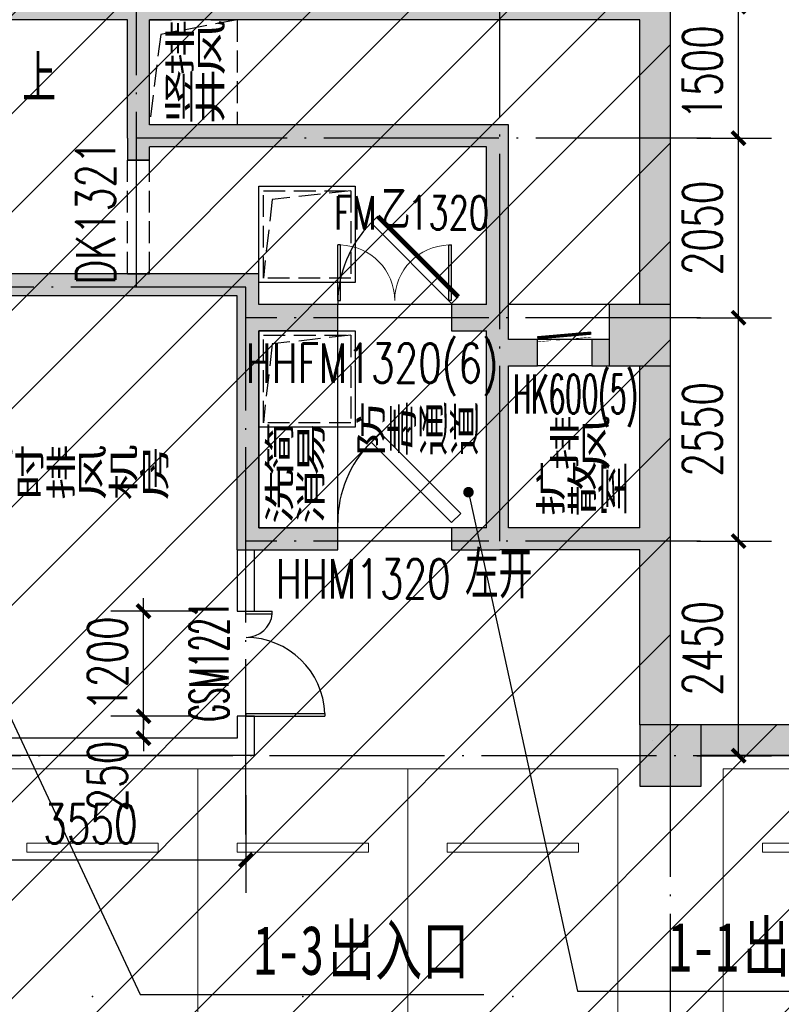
# Model space of a CAD drawing. Extents: x 797781 to 1255204, y 21234 to 1024248.
# Tile 32 of 256: x 905876 to 914574, y 108004 to 119244. Entities that reach past the tile are written whole.
import ezdxf

# ---------------------------------------------------------------- set-up
doc = ezdxf.new("R2010")
doc.units = 0
doc.header["$LTSCALE"] = 1000
doc.header["$MEASUREMENT"] = 0
doc.linetypes.add('230303生产综合楼-平面图_t8$0$DASH', pattern=[0.35, 0.25, -0.1])
doc.linetypes.add('230303生产综合楼-平面图_t8$0$DOTE', pattern=[2.42, 2, -0.2, 0.02, -0.2])
doc.layers.add('230303生产综合楼-平面图_t8$0$A-普通车位', color=252, linetype='Continuous', lineweight=9)
for name, color, linetype in [('230303生产综合楼-平面图_t8$0$A-车位编号', 7, 'Continuous'), ('230303生产综合楼-平面图_t8$0$AX-B-P01(-1F)-RFQ$0$AX-B-P01(-1F)-RFQ$0$$0$DIM_LEAD', 3, 'Continuous'), ('230303生产综合楼-平面图_t8$0$AX-B-P01(-1F)-RFQ$0$AX-B-P01(-1F)-RFQ$0$$0$PUB_TEXT', 7, 'Continuous'), ('230303生产综合楼-平面图_t8$0$AX-DK-RFK$0$$7$DOOR_FIRE_TEXT', 53, 'Continuous'), ('230303生产综合楼-平面图_t8$0$AX-DK-RFK$0$$7$WINDOW', 4, 'Continuous'), ('230303生产综合楼-平面图_t8$0$AX-DK-RFK$0$$7$WINDOW_TEXT', 7, 'Continuous'), ('230303生产综合楼-平面图_t8$0$AX-DK-RFK$0$$7$人防门', 4, 'Continuous'), ('230303生产综合楼-平面图_t8$0$AXIS', 3, 'Continuous'), ('230303生产综合楼-平面图_t8$0$COLUMN', 40, 'Continuous'), ('230303生产综合楼-平面图_t8$0$DOOR_FIRE', 4, 'Continuous'), ('230303生产综合楼-平面图_t8$0$DOOR_FIRE_TEXT', 7, 'Continuous'), ('230303生产综合楼-平面图_t8$0$DOTE', 1, '230303生产综合楼-平面图_t8$0$DOTE'), ('230303生产综合楼-平面图_t8$0$PUB_DIM', 3, 'Continuous'), ('230303生产综合楼-平面图_t8$0$PUB_HATCH', 8, 'Continuous'), ('230303生产综合楼-平面图_t8$0$PUB_TEXT', 7, 'Continuous'), ('230303生产综合楼-平面图_t8$0$WALL', 40, 'Continuous'), ('230303生产综合楼-平面图_t8$0$WINDOW', 4, 'Continuous'), ('230303生产综合楼-平面图_t8$0$WINDOW_TEXT', 7, 'Continuous'), ('230303生产综合楼-平面图_t8$0$人防门', 1, 'Continuous'), ('PUB_HATCH', 8, 'Continuous')]:
    doc.layers.add(name, color=color, linetype=linetype)
doc.styles.add('230303生产综合楼-平面图_t8$0$_HZTXT', font='@HZTXT_E', dxfattribs={"width": 0.7, "bigfont": '@@HZTXT'})
doc.styles.add('230303生产综合楼-平面图_t8$0$_TCH_DIM', font='SIMPLEX', dxfattribs={"bigfont": 'GBCBIG'})
doc.styles.add('230303生产综合楼-平面图_T8$0$_TCH_DIM_T3', font='SIMPLEX', dxfattribs={"width": 0.705882, "bigfont": 'GBCBIG'})
doc.styles.add('230303生产综合楼-平面图_t8$0$_TCH_WINDOW', font='SIMPLEX', dxfattribs={"height": 3.5, "bigfont": 'GBCBIG'})
doc.styles.add('230303生产综合楼-平面图_t8$0$AX-DK-RFK$0$$7$_TCH_WINDOW', font='SIMPLEX.shx', dxfattribs={"width": 0.7, "height": 3.5, "bigfont": 'GBCBIG.shx'})
doc.styles.add('230303生产综合楼-平面图_t8$0$黑体', font='simhei.ttf', dxfattribs={"width": 0.7})
doc.dimstyles.new('230303生产综合楼-平面图_T8$0$_TCH_ARCH&&150', dxfattribs={"dimtxt": 446.25, "dimasz": 150, "dimexe": 375, "dimexo": 450, "dimgap": 189.375, "dimtad": 1, "dimdec": 0, "dimzin": 0, "dimdsep": 46, "dimtxsty": '230303生产综合楼-平面图_T8$0$_TCH_DIM_T3', "dimblk": '230303生产综合楼-平面图_t8$0$_ArchTick', "dimcen": 0.09, "dimclrt": 7, "dimazin": 2, "dimtfac": 1, "dimtdec": 0, "dimtix": 1, "dimtmove": 2, "dimatfit": 3, "dimfxl": 1, "dimtolj": 1, "dimtzin": 0, "dimarcsym": 0})

# ---------------------------------------------------------------- blocks, each defined once
blk = doc.blocks.new('230303生产综合楼-平面图_t8$0$普通车位')
at = {"layer": '230303生产综合楼-平面图_t8$0$A-普通车位'}
for points in [[(100, -1200), (5400, -1200), (5400, 1200), (100, 1200)], [(950, 750), (950, -750), (1050, -750), (1050, 750)]]:
    blk.add_lwpolyline(points, close=True, dxfattribs=at)
at = {"layer": '230303生产综合楼-平面图_t8$0$A-车位编号'}
blk.add_point((2700, 0), dxfattribs=at)
blk = doc.blocks.new('230303生产综合楼-平面图_t8$0$1000集水坑')
at = {"layer": '230303生产综合楼-平面图_t8$0$人防门', "color": 6}
blk.add_lwpolyline([(0, 1100), (1100, 1100), (1100, 0), (0, 0)], close=True, dxfattribs=at)
at = {"layer": '230303生产综合楼-平面图_t8$0$人防门', "color": 6, "linetype": '230303生产综合楼-平面图_t8$0$DASH'}
blk.add_lwpolyline([(50, 1050), (1050, 1050), (1050, 50), (50, 50)], close=True, dxfattribs=at)
blk.add_lwpolyline([(50, 1050), (150, 150), (1050, 50)], dxfattribs=at)
blk = doc.blocks.new('230303生产综合楼-平面图_t8$0$_ArchTick')
at = {"color": 0, "linetype": 'ByBlock', "const_width": 0.3}
blk.add_lwpolyline([(-0.5, -0.5), (0.5, 0.5)], dxfattribs=at)
blk = doc.blocks.new('*D3036')
at = {"layer": '230303生产综合楼-平面图_t8$0$AXIS', "color": 0, "lineweight": -2, "transparency": 16777216}
for p, q in [((904908, 119567), (904908, 123242)), ((913308, 119567), (913308, 123242)), ((904908, 122867), (913308, 122867))]:
    blk.add_line(p, q, dxfattribs=at)
at = {"layer": 'Defpoints', "color": 0, "transparency": 16777216}
for p in [(913308, 122867), (904908, 119117), (913308, 119117)]:
    blk.add_point(p, dxfattribs=at)
at = {"layer": '230303生产综合楼-平面图_t8$0$AXIS', "color": 0, "lineweight": -2, "transparency": 16777216, "xscale": 150, "yscale": 150, "zscale": 150, "rotation": 180}
blk.add_blockref('230303生产综合楼-平面图_t8$0$_ArchTick', (904908, 122867), dxfattribs=at)
at = {"layer": '230303生产综合楼-平面图_t8$0$AXIS', "color": 0, "lineweight": -2, "transparency": 16777216, "xscale": 150, "yscale": 150, "zscale": 150}
blk.add_blockref('230303生产综合楼-平面图_t8$0$_ArchTick', (913308, 122867), dxfattribs=at)
at = {"layer": '230303生产综合楼-平面图_t8$0$AXIS', "color": 7, "transparency": 16777216, "insert": (909108, 123280), "char_height": 446.2, "attachment_point": 5, "style": '230303生产综合楼-平面图_T8$0$_TCH_DIM_T3'}
blk.add_mtext('\\A1;8400', dxfattribs=at)
blk = doc.blocks.new('*D3037')
at = {"layer": '230303生产综合楼-平面图_t8$0$AXIS', "color": 0, "lineweight": -2, "transparency": 16777216}
for p, q in [((913308, 119567), (913308, 123242)), ((921708, 119567), (921708, 123242)), ((913308, 122867), (921708, 122867))]:
    blk.add_line(p, q, dxfattribs=at)
at = {"layer": 'Defpoints', "color": 0, "transparency": 16777216}
for p in [(921708, 122867), (913308, 119117), (921708, 119117)]:
    blk.add_point(p, dxfattribs=at)
at = {"layer": '230303生产综合楼-平面图_t8$0$AXIS', "color": 0, "lineweight": -2, "transparency": 16777216, "xscale": 150, "yscale": 150, "zscale": 150, "rotation": 180}
blk.add_blockref('230303生产综合楼-平面图_t8$0$_ArchTick', (913308, 122867), dxfattribs=at)
at = {"layer": '230303生产综合楼-平面图_t8$0$AXIS', "color": 0, "lineweight": -2, "transparency": 16777216, "xscale": 150, "yscale": 150, "zscale": 150}
blk.add_blockref('230303生产综合楼-平面图_t8$0$_ArchTick', (921708, 122867), dxfattribs=at)
at = {"layer": '230303生产综合楼-平面图_t8$0$AXIS', "color": 7, "transparency": 16777216, "insert": (917508, 123280), "char_height": 446.2, "attachment_point": 5, "style": '230303生产综合楼-平面图_T8$0$_TCH_DIM_T3'}
blk.add_mtext('\\A1;8400', dxfattribs=at)
blk = doc.blocks.new('*D3047')
at = {"layer": '230303生产综合楼-平面图_t8$0$AXIS', "color": 0, "lineweight": -2, "transparency": 16777216}
for p, q in [((870658, 119567), (870658, 124442)), ((989258, 119567), (989258, 124442)), ((870658, 124067), (989258, 124067))]:
    blk.add_line(p, q, dxfattribs=at)
at = {"layer": 'Defpoints', "color": 0, "transparency": 16777216}
for p in [(989258, 124067), (870658, 119117), (989258, 119117)]:
    blk.add_point(p, dxfattribs=at)
at = {"layer": '230303生产综合楼-平面图_t8$0$AXIS', "color": 0, "lineweight": -2, "transparency": 16777216, "xscale": 150, "yscale": 150, "zscale": 150, "rotation": 180}
blk.add_blockref('230303生产综合楼-平面图_t8$0$_ArchTick', (870658, 124067), dxfattribs=at)
at = {"layer": '230303生产综合楼-平面图_t8$0$AXIS', "color": 0, "lineweight": -2, "transparency": 16777216, "xscale": 150, "yscale": 150, "zscale": 150}
blk.add_blockref('230303生产综合楼-平面图_t8$0$_ArchTick', (989258, 124067), dxfattribs=at)
at = {"layer": '230303生产综合楼-平面图_t8$0$AXIS', "color": 7, "transparency": 16777216, "insert": (929958, 124480), "char_height": 446.2, "attachment_point": 5, "style": '230303生产综合楼-平面图_T8$0$_TCH_DIM_T3'}
blk.add_mtext('\\A1;118600', dxfattribs=at)
blk = doc.blocks.new('*D3167')
at = {"layer": '230303生产综合楼-平面图_t8$0$PUB_DIM', "color": 0, "lineweight": -2, "transparency": 16777216}
for p, q in [((904909, 110392), (904909, 109276)), ((908459, 110392), (908459, 109276)), ((904909, 109651), (908459, 109651))]:
    blk.add_line(p, q, dxfattribs=at)
at = {"layer": 'Defpoints', "color": 0, "transparency": 16777216}
for p in [(904909, 110842), (908459, 110842), (908459, 109651)]:
    blk.add_point(p, dxfattribs=at)
at = {"layer": '230303生产综合楼-平面图_t8$0$PUB_DIM', "color": 0, "lineweight": -2, "transparency": 16777216, "xscale": 150, "yscale": 150, "zscale": 150, "rotation": 180}
blk.add_blockref('230303生产综合楼-平面图_t8$0$_ArchTick', (904909, 109651), dxfattribs=at)
at = {"layer": '230303生产综合楼-平面图_t8$0$PUB_DIM', "color": 0, "lineweight": -2, "transparency": 16777216, "xscale": 150, "yscale": 150, "zscale": 150}
blk.add_blockref('230303生产综合楼-平面图_t8$0$_ArchTick', (908459, 109651), dxfattribs=at)
at = {"layer": '230303生产综合楼-平面图_t8$0$PUB_DIM', "color": 7, "transparency": 16777216, "insert": (906684, 110064), "char_height": 446.2, "attachment_point": 5, "style": '230303生产综合楼-平面图_T8$0$_TCH_DIM_T3'}
blk.add_mtext('\\A1;3550', dxfattribs=at)
blk = doc.blocks.new('*D3261')
at = {"layer": '230303生产综合楼-平面图_t8$0$PUB_DIM', "color": 0, "lineweight": -2, "transparency": 16777216}
for p, q in [((907291, 111292), (907291, 111442)), ((907909, 111292), (906916, 111292)), ((907291, 111042), (907291, 111292)), ((907909, 111042), (906916, 111042)), ((907291, 111042), (907291, 110892))]:
    blk.add_line(p, q, dxfattribs=at)
at = {"layer": 'Defpoints', "color": 0, "transparency": 16777216}
for p in [(907291, 111292), (908359, 111292), (908359, 111042)]:
    blk.add_point(p, dxfattribs=at)
at = {"layer": '230303生产综合楼-平面图_t8$0$PUB_DIM', "color": 0, "lineweight": -2, "transparency": 16777216, "xscale": 150, "yscale": 150, "zscale": 150}
for p, rotation in [((907291, 111292), 270), ((907291, 111042), 90)]:
    blk.add_blockref('230303生产综合楼-平面图_t8$0$_ArchTick', p, dxfattribs=dict(at, rotation=rotation))
at = {"layer": '230303生产综合楼-平面图_t8$0$PUB_DIM', "color": 7, "transparency": 16777216, "insert": (906879, 110609), "char_height": 446.2, "attachment_point": 5, "rotation": 90, "style": '230303生产综合楼-平面图_T8$0$_TCH_DIM_T3'}
blk.add_mtext('\\A1;250', dxfattribs=at)
blk = doc.blocks.new('*D3262')
at = {"layer": '230303生产综合楼-平面图_t8$0$PUB_DIM', "color": 0, "lineweight": -2, "transparency": 16777216}
for p, q in [((907291, 112492), (907291, 112642)), ((907909, 112492), (906916, 112492)), ((907291, 111292), (907291, 112492)), ((907909, 111292), (906916, 111292)), ((907291, 111292), (907291, 111142))]:
    blk.add_line(p, q, dxfattribs=at)
at = {"layer": 'Defpoints', "color": 0, "transparency": 16777216}
for p in [(907291, 112492), (908359, 112492), (908359, 111292)]:
    blk.add_point(p, dxfattribs=at)
at = {"layer": '230303生产综合楼-平面图_t8$0$PUB_DIM', "color": 0, "lineweight": -2, "transparency": 16777216, "xscale": 150, "yscale": 150, "zscale": 150}
for p, rotation in [((907291, 112492), 270), ((907291, 111292), 90)]:
    blk.add_blockref('230303生产综合楼-平面图_t8$0$_ArchTick', p, dxfattribs=dict(at, rotation=rotation))
at = {"layer": '230303生产综合楼-平面图_t8$0$PUB_DIM', "color": 7, "transparency": 16777216, "insert": (906879, 111892), "char_height": 446.2, "attachment_point": 5, "rotation": 90, "style": '230303生产综合楼-平面图_T8$0$_TCH_DIM_T3'}
blk.add_mtext('\\A1;1200', dxfattribs=at)
blk = doc.blocks.new('*D3263')
at = {"layer": '230303生产综合楼-平面图_t8$0$PUB_DIM', "color": 0, "lineweight": -2, "transparency": 16777216}
for p, q in [((913609, 113292), (914461, 113292)), ((914086, 110842), (914086, 113292)), ((913609, 110842), (914461, 110842))]:
    blk.add_line(p, q, dxfattribs=at)
at = {"layer": 'Defpoints', "color": 0, "transparency": 16777216}
for p in [(913159, 113292), (914086, 113292), (913159, 110842)]:
    blk.add_point(p, dxfattribs=at)
at = {"layer": '230303生产综合楼-平面图_t8$0$PUB_DIM', "color": 0, "lineweight": -2, "transparency": 16777216, "xscale": 150, "yscale": 150, "zscale": 150}
for p, rotation in [((914086, 113292), 90), ((914086, 110842), 270)]:
    blk.add_blockref('230303生产综合楼-平面图_t8$0$_ArchTick', p, dxfattribs=dict(at, rotation=rotation))
at = {"layer": '230303生产综合楼-平面图_t8$0$PUB_DIM', "color": 7, "transparency": 16777216, "insert": (913673, 112067), "char_height": 446.2, "attachment_point": 5, "rotation": 90, "style": '230303生产综合楼-平面图_T8$0$_TCH_DIM_T3'}
blk.add_mtext('\\A1;2450', dxfattribs=at)
blk = doc.blocks.new('*D3264')
at = {"layer": '230303生产综合楼-平面图_t8$0$PUB_DIM', "color": 0, "lineweight": -2, "transparency": 16777216}
for p, q in [((913609, 115842), (914461, 115842)), ((914086, 113292), (914086, 115842)), ((913609, 113292), (914461, 113292))]:
    blk.add_line(p, q, dxfattribs=at)
at = {"layer": 'Defpoints', "color": 0, "transparency": 16777216}
for p in [(913159, 115842), (914086, 115842), (913159, 113292)]:
    blk.add_point(p, dxfattribs=at)
at = {"layer": '230303生产综合楼-平面图_t8$0$PUB_DIM', "color": 0, "lineweight": -2, "transparency": 16777216, "xscale": 150, "yscale": 150, "zscale": 150}
for p, rotation in [((914086, 115842), 90), ((914086, 113292), 270)]:
    blk.add_blockref('230303生产综合楼-平面图_t8$0$_ArchTick', p, dxfattribs=dict(at, rotation=rotation))
at = {"layer": '230303生产综合楼-平面图_t8$0$PUB_DIM', "color": 7, "transparency": 16777216, "insert": (913673, 114567), "char_height": 446.2, "attachment_point": 5, "rotation": 90, "style": '230303生产综合楼-平面图_T8$0$_TCH_DIM_T3'}
blk.add_mtext('\\A1;2550', dxfattribs=at)
blk = doc.blocks.new('*D3265')
at = {"layer": '230303生产综合楼-平面图_t8$0$PUB_DIM', "color": 0, "lineweight": -2, "transparency": 16777216}
for p, q in [((913609, 117892), (914461, 117892)), ((914086, 115842), (914086, 117892)), ((913609, 115842), (914461, 115842))]:
    blk.add_line(p, q, dxfattribs=at)
at = {"layer": 'Defpoints', "color": 0, "transparency": 16777216}
for p in [(913159, 117892), (914086, 117892), (913159, 115842)]:
    blk.add_point(p, dxfattribs=at)
at = {"layer": '230303生产综合楼-平面图_t8$0$PUB_DIM', "color": 0, "lineweight": -2, "transparency": 16777216, "xscale": 150, "yscale": 150, "zscale": 150}
for p, rotation in [((914086, 117892), 90), ((914086, 115842), 270)]:
    blk.add_blockref('230303生产综合楼-平面图_t8$0$_ArchTick', p, dxfattribs=dict(at, rotation=rotation))
at = {"layer": '230303生产综合楼-平面图_t8$0$PUB_DIM', "color": 7, "transparency": 16777216, "insert": (913673, 116867), "char_height": 446.2, "attachment_point": 5, "rotation": 90, "style": '230303生产综合楼-平面图_T8$0$_TCH_DIM_T3'}
blk.add_mtext('\\A1;2050', dxfattribs=at)
blk = doc.blocks.new('*D3266')
at = {"layer": '230303生产综合楼-平面图_t8$0$PUB_DIM', "color": 0, "lineweight": -2, "transparency": 16777216}
for p, q in [((913609, 119392), (914461, 119392)), ((914086, 117892), (914086, 119392)), ((913609, 117892), (914461, 117892))]:
    blk.add_line(p, q, dxfattribs=at)
at = {"layer": 'Defpoints', "color": 0, "transparency": 16777216}
for p in [(913159, 119392), (914086, 119392), (913159, 117892)]:
    blk.add_point(p, dxfattribs=at)
at = {"layer": '230303生产综合楼-平面图_t8$0$PUB_DIM', "color": 0, "lineweight": -2, "transparency": 16777216, "xscale": 150, "yscale": 150, "zscale": 150}
for p, rotation in [((914086, 119392), 90), ((914086, 117892), 270)]:
    blk.add_blockref('230303生产综合楼-平面图_t8$0$_ArchTick', p, dxfattribs=dict(at, rotation=rotation))
at = {"layer": '230303生产综合楼-平面图_t8$0$PUB_DIM', "color": 7, "transparency": 16777216, "insert": (913673, 118642), "char_height": 446.2, "attachment_point": 5, "rotation": 90, "style": '230303生产综合楼-平面图_T8$0$_TCH_DIM_T3'}
blk.add_mtext('\\A1;1500', dxfattribs=at)
blk = doc.blocks.new('230303生产综合楼-平面图_t8$0$$DorLib2D$00000002')
for p, q in [((-0.5, 0), (-0.5, 0.4875)), ((-0.475, 0.4875), (-0.5, 0.4875)), ((-0.475, 0), (-0.475, 0.4875)), ((0.475, 0), (0.475, 0.4875)), ((0.475, 0.4875), (0.5, 0.4875)), ((0.5, 0), (0.5, 0.4875)), ((-0.5, 0), (-0.475, 0)), ((0.5, 0), (0.475, 0))]:
    blk.add_line(p, q)
at = {"lineweight": 13}
for centre, start, end in [((-0.4875, 0), 0, 88.53072), ((0.4875, 0), 91.46928, 180)]:
    blk.add_arc(centre, 0.4875, start, end, dxfattribs=at)
blk = doc.blocks.new('230303生产综合楼-平面图_t8$0$AX-DK-RFK$0$$7$$DorLib2D$00000225')
at = {"color": 0}
for p, q in [((0.475, -0.0014), (0.475, 0.7521)), ((0.475, 0.7521), (0.5, 0.7521)), ((0.5, -0.0014), (0.5, 0.7521)), ((-0.5, 0), (-0.5, 0.252)), ((-0.475, 0.252), (-0.5, 0.252)), ((-0.475, 0), (-0.475, 0.252)), ((-0.475, 0), (-0.5, 0)), ((0.475, -0.0014), (0.5, -0.0014))]:
    blk.add_line(p, q, dxfattribs=at)
for centre, radius, start, end in [((0.5046, -0.0019), 0.7546, 92.24927, 179.72377), ((-0.5008, 0.0026), 0.2508, 359.78987, 84.09744)]:
    blk.add_arc(centre, radius, start, end, dxfattribs=at)
blk = doc.blocks.new('_FZH')
blk.add_lwpolyline([(-0.5, -0.5), (0.5, -0.5), (0.5, 0.5), (-0.5, 0.5)], close=True)
at = {"layer": 'PUB_HATCH'}
blk.add_solid([(-0.5, -0.5), (0.5, -0.5), (-0.5, 0.5), (0.5, 0.5)], dxfattribs=at)
blk = doc.blocks.new('230303生产综合楼-平面图_t8$0$$DorLib2D$00000085')
for p, q in [((-0.2071, 0.8321), (-0.1482, 0.891)), ((0.5, 0.125), (-0.2071, 0.8321)), ((0.5, 0.125), (0.5589, 0.1839))]:
    blk.add_line(p, q)
at = {"const_width": 0.0417}
blk.add_lwpolyline([(0.5589, 0.1839), (-0.1482, 0.891)], dxfattribs=at)
blk.add_arc((0.5, 0.125), 1, 135, 180)
blk = doc.blocks.new('230303生产综合楼-平面图_t8$0$$DorLib2D$00000078')
for p, q in [((-0.2071, 0.85), (-0.1263, 0.9308)), ((0.5808, 0.2237), (-0.1263, 0.9308)), ((0.5, 0.1429), (-0.2071, 0.85)), ((0.5, 0.1429), (0.5808, 0.2237))]:
    blk.add_line(p, q)
blk.add_arc((0.5, 0.1429), 1, 135, 180)
blk = doc.blocks.new('230303生产综合楼-平面图_t8$0$AX-DK-RFK$0$$7$$DorLib2D$00000249')
at = {"color": 0}
for points, const_width in [([(-0.504, 0.274), (0.492, 0.361)], 0.06), ([(-0.5, 0.2), (-0.254, 0.221)], 0.01), ([(-0.156, 0.23), (0.13, 0.255)], 0.01), ([(0.207, 0.262), (0.496, 0.287)], 0.01)]:
    blk.add_lwpolyline(points, dxfattribs=dict(at, const_width=const_width))

msp = doc.modelspace()

# ---------------------------------------------------------------- hatches: boundary and pattern name
at = {"layer": '230303生产综合楼-平面图_t8$0$PUB_HATCH'}
h = msp.add_hatch(dxfattribs=at)
h.set_pattern_fill('ANSI31', color=256, scale=500)
h.set_pattern_definition([(45, (742304.1, -46432.5), (-561.266, 561.266), [])])
h.paths.add_polyline_path([(930109.1, 68893.4), (930108.6, 82492.3), (938508.6, 82492.3), (938508.2, 85667.3), (943409, 85667.3), (943409.3, 93092.3), (943762.1, 93092.3), (943758.6, 95392.3), (943508.6, 95392.3), (943508.6, 101792.3), (951058.6, 101792.3), (951058.6, 104092.3), (952808.6, 104092.3), (952808.6, 105392.3), (952708.2, 105392.3), (952709, 111192.3), (938408.6, 111192.3), (938408.6, 112942.3), (934909, 112942.3), (934909, 113292.3), (935009, 113392.3), (935009, 113792.3), (932409, 113792.3), (932409, 113392.3), (932509, 113292.3), (932509, 112992.3), (930408.6, 112992.3), (930408.6, 111192.3), (913308.6, 111192.3), (913308.6, 119592.3), (899708.6, 119592.3), (899708.6, 116092.3), (899708.6, 114673.2), (899708.6, 111192.3), (895158.6, 111192.3), (895158.6, 96992.3), (899608.6, 96992.3), (899608.6, 98042.3), (902558.6, 98042.3), (902558.6, 96992.3), (904808.6, 96992.3), (904808.2, 86592.3), (896359, 86592.3), (896156.1, 86592.3), (896158.6, 81292.3), (896158.6, 73892.3), (896158.6, 70892.3), (896358.6, 70892.3), (897858.6, 70892.3), (897858.6, 70042.3), (900108.6, 70042.3), (900108.6, 68892.3)])
h.paths.add_polyline_path([(930105.6, 68892.3), (955656.4, 68892.3), (955656.4, 72492.3), (963356.4, 72492.3), (963356.4, 68892.3), (986709.3, 68892.3), (986709.3, 70442.3), (987458.6, 70442.3), (987458.6, 70892.3), (989258.6, 70892.3), (989256.4, 88842.3), (986008.6, 88842.3), (986008.6, 90692.3), (982958.6, 90692.3), (982958.6, 94955.7), (980858.6, 94955.7), (980858.6, 99042.3), (985808.6, 99042.3), (985808.6, 96992.3), (989256.4, 96992.3), (989256.4, 109542.3), (987108.6, 109542.3), (987108.6, 109842.3), (986208.6, 109842.3), (986208.6, 111192.3), (963706.4, 111192.3), (963706.4, 119592.3), (955308.6, 119592.3), (955304.2, 111192.3), (952709, 111192.7), (952709, 105392.3), (955356.4, 105392.3), (955357.5, 98892.3), (952859.7, 98892.3), (952858.6, 95342.3), (952858.6, 94880.1), (952858.6, 93092.3), (943407.1, 93092.3), (943407.1, 85667.3), (938508.6, 85667.3), (938508.6, 82492.3), (930107.1, 82492.3)])
for points in [[(907225.2, 119359), (907208.6, 119592.3), (901558.6, 119592.3), (901558.6, 119359), (901658.6, 119242.3), (907108.6, 119242.3)], [(912958.6, 119242.3), (913308.6, 119592.3), (907208.6, 119592.3), (907225.2, 119359), (907358.6, 119242.3)], [(912958.6, 115992.3), (913308.6, 115992.3), (913308.6, 119592.3), (912958.6, 119242.3)], [(907275.2, 117909), (907358.6, 118042.3), (907358.6, 119242.3), (907225.2, 119359), (907108.6, 119242.3), (907108.6, 117892.3)], [(911208.6, 117792.3), (911458.6, 118042.3), (907358.6, 118042.3), (907275.2, 117909), (907358.6, 117792.3)], [(911291.9, 115842.3), (911458.6, 115842.3), (911458.6, 118042.3), (911208.6, 117792.3), (911208.6, 115992.3)], [(907108.6, 117892.3), (907108.6, 117642.3), (907358.6, 117642.3), (907358.6, 117792.3), (907275.2, 117909)], [(907225.2, 116259), (907108.6, 116342.3), (905618.6, 116342.3), (905518.6, 116259), (905518.6, 116092.3), (907208.6, 116092.3)], [(907358.6, 116342.3), (907108.6, 116342.3), (907225.2, 116259)], [(908358.6, 116092.3), (908608.6, 116342.3), (907358.6, 116342.3), (907225.2, 116259), (907208.6, 116092.3)], [(908525.2, 115842.3), (908608.6, 115992.3), (908608.6, 116342.3), (908358.6, 116092.3), (908358.6, 115842.3)], [(908608.6, 115692.3), (909508.6, 115692.3), (909508.6, 115992.3), (908608.6, 115992.3), (908525.2, 115842.3)], [(911208.6, 115992.3), (910808.6, 115992.3), (910808.6, 115692.3), (911208.6, 115692.3), (911291.9, 115842.3)], [(908358.6, 113192.3), (908608.6, 113442.3), (908608.6, 115692.3), (908525.2, 115842.3), (908358.6, 115842.3)], [(911375.2, 115442.3), (911458.6, 115592.3), (911458.6, 115842.3), (911291.9, 115842.3), (911208.6, 115692.3), (911208.6, 115442.3)], [(911458.6, 115292.3), (911788.6, 115292.3), (911788.6, 115592.3), (911458.6, 115592.3), (911375.2, 115442.3)], [(912608.6, 115292.3), (912608.6, 115592.3), (912408.6, 115592.3), (912408.6, 115292.3)], [(911341.9, 113359), (911458.6, 113442.3), (911458.6, 115292.3), (911375.2, 115442.3), (911208.6, 115442.3), (911208.6, 113442.3)], [(913308.6, 115292.3), (912958.6, 115292.3), (912958.6, 113442.3), (913075.2, 113309), (913308.6, 113292.3)], [(908358.6, 113192.3), (909508.6, 113192.3), (909508.6, 113442.3), (908608.6, 113442.3)], [(911208.6, 113442.3), (910808.6, 113442.3), (910808.6, 113192.3), (911358.6, 113192.3), (911341.9, 113359)], [(913075.2, 113309), (912958.6, 113442.3), (911458.6, 113442.3), (911341.9, 113359), (911358.6, 113192.3), (912958.6, 113192.3)], [(912958.6, 111192.3), (913308.6, 111192.3), (913308.6, 113292.3), (913075.2, 113309), (912958.6, 113192.3)], [(913658.6, 111192.3), (913658.6, 110842.3), (921358.6, 110842.3), (921358.6, 111192.3)]]:
    msp.add_hatch(color=256, dxfattribs=at).paths.add_polyline_path(points)

# ---------------------------------------------------------------- linework, layer by layer
at = {"layer": '230303生产综合楼-平面图_t8$0$AX-B-P01(-1F)-RFQ$0$AX-B-P01(-1F)-RFQ$0$$0$DIM_LEAD'}
for p, q in [((904310.6, 114390.9), (907252, 108115.4)), ((911001.3, 113850.1), (912247.3, 108152.5)), ((912247.3, 108152.5), (915914.1, 108152.5)), ((907252, 108115.4), (911176.9, 108115.4))]:
    msp.add_line(p, q, dxfattribs=at)
at = {"layer": '230303生产综合楼-平面图_t8$0$AX-B-P01(-1F)-RFQ$0$AX-B-P01(-1F)-RFQ$0$$0$DIM_LEAD', "const_width": 60}
msp.add_lwpolyline([(910994.9, 113879.4, 1), (911007.7, 113820.8, 1)], format="xyb", close=True, dxfattribs=at)
at = {"layer": '230303生产综合楼-平面图_t8$0$AX-DK-RFK$0$$7$WINDOW'}
for p, q in [((912608.6, 115992.3), (911458.6, 115992.3)), ((912408.6, 115592.3), (911788.6, 115592.3)), ((912408.6, 115292.3), (911788.6, 115292.3))]:
    msp.add_line(p, q, dxfattribs=at)
at = {"layer": '230303生产综合楼-平面图_t8$0$AXIS'}
msp.add_line((913308, 119117.3), (913308, 125117.3), dxfattribs=at)
at = {"layer": '230303生产综合楼-平面图_t8$0$DOTE'}
for p, q in [((907208.6, 116192.3), (907208.6, 120417.3)), ((911358.6, 113292.3), (911358.6, 120102.5)), ((913308.6, 68317.3), (913308.6, 119117.3)), ((913769.4, 117892.3), (907208.6, 117892.3)), ((908458.6, 116192.3), (899167.5, 116192.3)), ((908458.6, 109942.3), (908458.6, 116192.3)), ((913652.3, 115842.3), (908458.6, 115842.3)), ((913652.3, 113292.3), (908458.6, 113292.3)), ((870008.6, 110842.3), (989908.6, 110842.3))]:
    msp.add_line(p, q, dxfattribs=at)
at = {"layer": '230303生产综合楼-平面图_t8$0$WALL'}
for p, q in [((913308.6, 115992.3), (913308.6, 119592.3)), ((907108.6, 119242.3), (901658.6, 119242.3)), ((907108.6, 117892.3), (907108.6, 119242.3)), ((907358.6, 118042.3), (907358.6, 119242.3)), ((912958.6, 119242.3), (907358.6, 119242.3)), ((912958.6, 115992.3), (912958.6, 119242.3)), ((911458.6, 118042.3), (907358.6, 118042.3)), ((911458.6, 115842.3), (911458.6, 118042.3)), ((907108.6, 117892.3), (907108.6, 117642.3)), ((911208.6, 117792.3), (907358.6, 117792.3)), ((907358.6, 117642.3), (907358.6, 117792.3)), ((911208.6, 115992.3), (911208.6, 117792.3)), ((907108.6, 117642.3), (907358.6, 117642.3)), ((907108.6, 116342.3), (905618.6, 116342.3)), ((907358.6, 116342.3), (907108.6, 116342.3)), ((908608.6, 116342.3), (907358.6, 116342.3)), ((908608.6, 115992.3), (908608.6, 116342.3)), ((907208.6, 116092.3), (905518.6, 116092.3)), ((908358.6, 116092.3), (907208.6, 116092.3)), ((908358.6, 115842.3), (908358.6, 116092.3)), ((909508.6, 115992.3), (908608.6, 115992.3)), ((909508.6, 115692.3), (909508.6, 115992.3)), ((911208.6, 115992.3), (910808.6, 115992.3)), ((910808.6, 115992.3), (910808.6, 115692.3)), ((908358.6, 113192.3), (908358.6, 115842.3)), ((911458.6, 115592.3), (911458.6, 115842.3)), ((908608.6, 113442.3), (908608.6, 115692.3)), ((908608.6, 115692.3), (909508.6, 115692.3)), ((910808.6, 115692.3), (911208.6, 115692.3)), ((911208.6, 115442.3), (911208.6, 115692.3)), ((911788.6, 115592.3), (911458.6, 115592.3)), ((911788.6, 115292.3), (911788.6, 115592.3)), ((912608.6, 115592.3), (912408.6, 115592.3)), ((912408.6, 115592.3), (912408.6, 115292.3)), ((911208.6, 113442.3), (911208.6, 115442.3)), ((911458.6, 113442.3), (911458.6, 115292.3)), ((911458.6, 115292.3), (911788.6, 115292.3)), ((912408.6, 115292.3), (912608.6, 115292.3)), ((912958.6, 113442.3), (912958.6, 115292.3)), ((913308.6, 113292.3), (913308.6, 115292.3)), ((909508.6, 113442.3), (908608.6, 113442.3)), ((909508.6, 113192.3), (909508.6, 113442.3)), ((911208.6, 113442.3), (910808.6, 113442.3)), ((910808.6, 113442.3), (910808.6, 113192.3)), ((912958.6, 113442.3), (911458.6, 113442.3)), ((913308.6, 111192.3), (913308.6, 113292.3)), ((908358.6, 113192.3), (908358.6, 112492.3)), ((908358.6, 113192.3), (909508.6, 113192.3)), ((908558.6, 112492.3), (908558.6, 113192.3)), ((910808.6, 113192.3), (911358.6, 113192.3)), ((912958.6, 113192.3), (911358.6, 113192.3)), ((912958.6, 111192.3), (912958.6, 113192.3)), ((908358.6, 112492.3), (908558.6, 112492.3)), ((908558.6, 111292.3), (908358.6, 111292.3)), ((908358.6, 111292.3), (908358.6, 111042.3)), ((908558.6, 110842.3), (908558.6, 111292.3)), ((921358.6, 111192.3), (913658.6, 111192.3)), ((908358.6, 111042.3), (905258.6, 111042.3)), ((913108.6, 111017.3), (913108.6, 111017.3)), ((913208.6, 111017.3), (913208.6, 111017.3)), ((913308.6, 111017.3), (913308.6, 111017.3)), ((908558.6, 110842.3), (905258.6, 110842.3)), ((921358.6, 110842.3), (913658.6, 110842.3))]:
    msp.add_line(p, q, dxfattribs=at)
at = {"layer": '230303生产综合楼-平面图_t8$0$WINDOW'}
for p, q in [((907358.6, 117642.3), (907108.6, 117642.3)), ((907108.6, 116342.3), (907358.6, 116342.3)), ((910808.6, 115992.3), (909508.6, 115992.3)), ((910808.6, 113442.3), (909508.6, 113442.3))]:
    msp.add_line(p, q, dxfattribs=at)
at = {"layer": '230303生产综合楼-平面图_t8$0$WINDOW', "linetype": '230303生产综合楼-平面图_t8$0$DASH'}
for p, q in [((907108.6, 116342.3), (907108.6, 117642.3)), ((907358.6, 116342.3), (907358.6, 117642.3))]:
    msp.add_line(p, q, dxfattribs=at)
msp.add_lwpolyline([(908358.6, 119242.3), (908358.6, 118042.3), (907358.6, 118042.3), (907358.6, 119242.3), (908358.6, 119242.3), (907486.2, 119076.3), (907358.6, 118042.3)], dxfattribs=at)
at = {"layer": '230303生产综合楼-平面图_t8$0$WINDOW'}
msp.add_lwpolyline([(909508.6, 115692.3), (908608.6, 115692.3), (908608.6, 113442.3), (909508.6, 113442.3)], close=True, dxfattribs=at)

# ---------------------------------------------------------------- block references
at = {"layer": '230303生产综合楼-平面图_t8$0$A-普通车位', "rotation": 270}
for p in [(906708.6, 110792.3), (909108.6, 110792.3), (911508.6, 110792.3), (915108.6, 110792.3)]:
    msp.add_blockref('230303生产综合楼-平面图_t8$0$普通车位', p, dxfattribs=at)
at = {"layer": '230303生产综合楼-平面图_t8$0$AX-DK-RFK$0$$7$WINDOW'}
ref = msp.add_blockref('230303生产综合楼-平面图_t8$0$AX-DK-RFK$0$$7$$DorLib2D$00000249', (912098.6, 115442.3), dxfattribs=dict(at, xscale=-620, yscale=-620, zscale=300, rotation=180))
ref.add_attrib('A', 'HK600(5)', (911510.6, 114746.6), dxfattribs={"layer": '230303生产综合楼-平面图_t8$0$AX-DK-RFK$0$$7$WINDOW_TEXT', "ltscale": 2, "height": 446.25, "style": '230303生产综合楼-平面图_t8$0$AX-DK-RFK$0$$7$_TCH_WINDOW', "width": 0.494118})
at = {"layer": '230303生产综合楼-平面图_t8$0$AX-DK-RFK$0$$7$人防门'}
ref = msp.add_blockref('230303生产综合楼-平面图_t8$0$AX-DK-RFK$0$$7$$DorLib2D$00000225', (908458.6, 111892.3), dxfattribs=dict(at, xscale=-1200, yscale=-1200, zscale=200, rotation=90.00000024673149))
ref.add_attrib('A', 'GSM1221', (908261.9, 111230.8), dxfattribs={"layer": '230303生产综合楼-平面图_t8$0$AX-DK-RFK$0$$7$DOOR_FIRE_TEXT', "ltscale": 2, "height": 446.25, "rotation": 90, "style": '230303生产综合楼-平面图_t8$0$AX-DK-RFK$0$$7$_TCH_WINDOW', "width": 0.494118})
at = {"layer": '230303生产综合楼-平面图_t8$0$COLUMN', "xscale": 699.9999999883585, "yscale": 699.9999999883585, "zscale": 699.9999999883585, "rotation": 4.4785e-10}
msp.add_blockref('_FZH', (912958.6, 115642.3), dxfattribs=at)
at = {"layer": '230303生产综合楼-平面图_t8$0$COLUMN', "xscale": 700, "yscale": 700, "zscale": 700}
msp.add_blockref('_FZH', (913308.6, 110842.3), dxfattribs=at)
at = {"layer": '230303生产综合楼-平面图_t8$0$DOOR_FIRE', "xscale": -1300, "yscale": -1300, "zscale": 100, "rotation": 180}
msp.add_blockref('230303生产综合楼-平面图_t8$0$$DorLib2D$00000002', (910158.6, 116038.9), dxfattribs=at)
at = {"layer": '230303生产综合楼-平面图_t8$0$WINDOW'}
ref = msp.add_blockref('230303生产综合楼-平面图_t8$0$$DorLib2D$00000085', (910158.6, 115842.3), dxfattribs=dict(at, xscale=-1300, yscale=-1300, zscale=300, rotation=180))
ref.add_attrib('A', 'HHFM1320(6)', (908456.1, 115099.4), dxfattribs={"layer": '230303生产综合楼-平面图_t8$0$WINDOW_TEXT', "ltscale": 2, "height": 446.25, "style": '230303生产综合楼-平面图_t8$0$_TCH_WINDOW', "width": 0.705882})
at = {"layer": '230303生产综合楼-平面图_t8$0$WINDOW', "xscale": -1300, "yscale": -1300, "zscale": 250, "rotation": 179.9999999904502}
msp.add_blockref('230303生产综合楼-平面图_t8$0$$DorLib2D$00000078', (910158.6, 113317.3), dxfattribs=at)
at = {"layer": '230303生产综合楼-平面图_t8$0$人防门', "rotation": 270}
for p in [(908608.6, 117342.3), (908608.6, 115692.3)]:
    msp.add_blockref('230303生产综合楼-平面图_t8$0$1000集水坑', p, dxfattribs=at)

# ---------------------------------------------------------------- texts
at = {"layer": '230303生产综合楼-平面图_t8$0$AX-B-P01(-1F)-RFQ$0$AX-B-P01(-1F)-RFQ$0$$0$PUB_TEXT', "style": '230303生产综合楼-平面图_t8$0$黑体', "width": 0.7}
for s, p in [('出入口', (909396.9, 108340.4)), ('1-1', (913283.5, 108377.5)), ('出入口', (914134.1, 108377.5)), ('1-3', (908546.2, 108340.4))]:
    msp.add_text(s, height=563.29, dxfattribs=at).set_placement(p)
at = {"layer": '230303生产综合楼-平面图_t8$0$DOOR_FIRE_TEXT', "style": '230303生产综合楼-平面图_t8$0$_TCH_WINDOW'}
msp.add_text('乙', height=459.6, dxfattribs=at).set_placement((910005.6, 116848.1))
at = {"layer": '230303生产综合楼-平面图_t8$0$DOOR_FIRE_TEXT', "style": '230303生产综合楼-平面图_t8$0$_TCH_WINDOW', "width": 0.705882}
for s, p in [('FM', (909465.6, 116848.1)), ('1320', (910312, 116848.1))]:
    msp.add_text(s, height=382.5, dxfattribs=at).set_placement(p)
at = {"layer": '230303生产综合楼-平面图_t8$0$PUB_TEXT', "color": 1, "style": '230303生产综合楼-平面图_t8$0$_HZTXT', "width": 0.7}
for s, p in [('排风', (907523.2, 118627.7)), ('竖井', (907514.6, 118071.2)), ('防毒通道', (909704.1, 114278.9)), ('简易', (908659.8, 114052.7)), ('排风', (911917, 114116.5)), ('战时排风机房', (905452.4, 113778.8)), ('扩散室', (911758.6, 113594.9)), ('洗消', (908659.8, 113507.2))]:
    msp.add_text(s, height=536.17, rotation=0, dxfattribs=at).set_placement(p)
at = {"layer": '230303生产综合楼-平面图_t8$0$PUB_TEXT', "style": '230303生产综合楼-平面图_t8$0$_TCH_DIM'}
msp.add_text('上', height=536.2, dxfattribs=at).set_placement((905906.1, 118304.8))
at = {"layer": '230303生产综合楼-平面图_t8$0$WINDOW_TEXT', "linetype": '230303生产综合楼-平面图_t8$0$DASH', "style": '230303生产综合楼-平面图_t8$0$_TCH_WINDOW', "width": 0.705882}
msp.add_text('DK1321', height=446.25, rotation=90, dxfattribs=at).set_placement((906966.2, 116219.8))
at = {"layer": '230303生产综合楼-平面图_t8$0$WINDOW_TEXT', "style": '230303生产综合楼-平面图_t8$0$_TCH_WINDOW'}
msp.add_text('左开', height=536.17, rotation=360, dxfattribs=at).set_placement((910960.6, 112638.2))
at = {"layer": '230303生产综合楼-平面图_t8$0$WINDOW_TEXT', "style": '230303生产综合楼-平面图_t8$0$_TCH_WINDOW', "width": 0.705882}
msp.add_text('HHM1320', height=446.25, rotation=360, dxfattribs=at).set_placement((908800.6, 112638.2))

# ---------------------------------------------------------------- dimensions: what is measured, and where the dimension line sits
at = {"layer": '230303生产综合楼-平面图_t8$0$AXIS'}
for p1, p2, distance, picture, middle in [((870658, 119117.3), (989258, 119117.3), 4950, '*D3047', (929958, 124479.8)), ((904908, 119117.3), (913308, 119117.3), 3750, '*D3036', (909108, 123279.8)), ((913308, 119117.3), (921708, 119117.3), 3750, '*D3037', (917508, 123279.8))]:
    dim = msp.add_aligned_dim(p1=p1, p2=p2, distance=distance, dimstyle='230303生产综合楼-平面图_T8$0$_TCH_ARCH&&150', dxfattribs=at)
    dim.commit()
    dim.dimension.update_dxf_attribs({"geometry": picture, "text_midpoint": middle})
at = {"layer": '230303生产综合楼-平面图_t8$0$PUB_DIM'}
for p1, p2, distance, picture, middle in [((913159.3, 117892.3), (913159.3, 119392.3), -926.6, '*D3266', (913673.3, 118642.3)), ((913159.3, 115842.3), (913159.3, 117892.3), -926.6, '*D3265', (913673.3, 116867.3)), ((913159.3, 113292.3), (913159.3, 115842.3), -926.6, '*D3264', (913673.3, 114567.3)), ((913159.3, 110842.3), (913159.3, 113292.3), -926.6, '*D3263', (913673.3, 112067.3)), ((908358.6, 111292.3), (908358.6, 112492.3), 1067.3, '*D3262', (906878.8, 111892.3)), ((904908.6, 110842.3), (908458.6, 110842.3), -1191.1, '*D3167', (906683.6, 110063.7))]:
    dim = msp.add_aligned_dim(p1=p1, p2=p2, distance=distance, dimstyle='230303生产综合楼-平面图_T8$0$_TCH_ARCH&&150', dxfattribs=at)
    dim.commit()
    dim.dimension.update_dxf_attribs({"geometry": picture, "text_midpoint": middle})
dim = msp.add_linear_dim(base=(907291.3, 111292.3), p1=(908358.6, 111042.3), p2=(908358.6, 111292.3), angle=90, dimstyle='230303生产综合楼-平面图_T8$0$_TCH_ARCH&&150', dxfattribs=at)
dim.commit()
dim.dimension.update_dxf_attribs({"geometry": '*D3261', "text_midpoint": (906878.8, 110608.8), "dimtype": 161})

doc.saveas('drawing.dxf')
